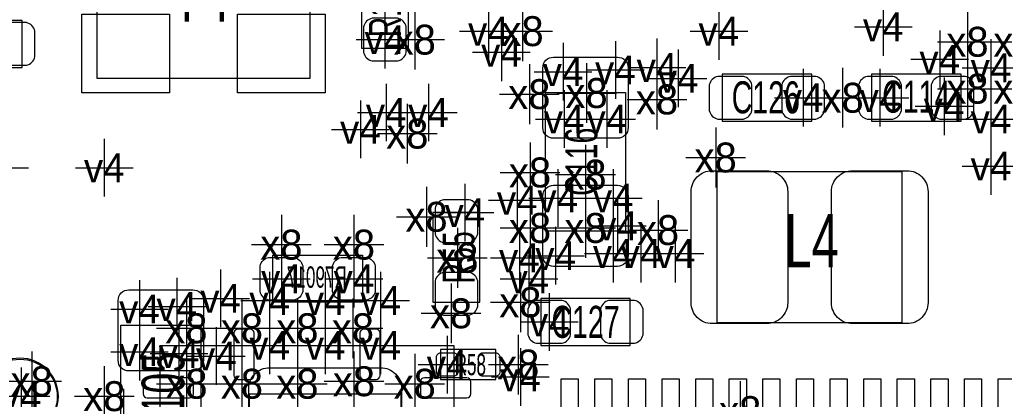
# Model space of a CAD drawing. Extents: x -36 to 384, y -28 to 269.
# Tile 17 of 52: x 27.7 to 39.41, y 21.93 to 26.45. Entities that reach past the tile are written whole.
import ezdxf
from ezdxf.enums import TextEntityAlignment as Align

# ---------------------------------------------------------------- set-up
doc = ezdxf.new("R2010")
doc.units = 0
for name, color, linetype in [('MA_NCLEGEND-1-2', 7, 'CONTINUOUS'), ('MA_NCLEGEND-14-15', 7, 'CONTINUOUS'), ('MA_NCLEGEND-15-16', 7, 'CONTINUOUS'), ('MA_NCLEGEND-2-3', 7, 'CONTINUOUS'), ('MA_NCLEGEND-3-14', 7, 'CONTINUOUS'), ('PG_ASSEMBLY_BOTTOM', 7, 'CONTINUOUS'), ('PG_ASSEMBLY_TOP', 7, 'CONTINUOUS'), ('PIN_BOTTOM', 7, 'CONTINUOUS'), ('PIN_TOP', 7, 'CONTINUOUS'), ('RD_ASSEMBLY_BOTTOM', 7, 'CONTINUOUS'), ('RD_ASSEMBLY_TOP', 7, 'CONTINUOUS')]:
    doc.layers.add(name, color=color, linetype=linetype)

# ---------------------------------------------------------------- blocks, each defined once
blk = doc.blocks.new('FIGURE_CROSS')
for points in [[(0, 0.5), (0, -0.5)], [(-0.5, 0), (0.5, 0)]]:
    blk.add_lwpolyline(points)

msp = doc.modelspace()

# ---------------------------------------------------------------- linework, layer by layer
at = {"layer": 'PG_ASSEMBLY_BOTTOM'}
msp.add_lwpolyline([(30.7086, 23.6474), (31.7754, 23.6474), (31.7754, 23.0886), (30.7086, 23.0886)], close=True, dxfattribs=at)
msp.add_lwpolyline([(29.364915, 18.070119), (32.865111, 18.070119), (32.865111, 22.569907), (29.364915, 22.569907), (29.364915, 18.070119)], dxfattribs=at)
at = {"layer": 'PG_ASSEMBLY_TOP'}
for points in [[(31.1531, 27.788387), (28.6131, 27.788387), (28.6131, 25.756387), (31.1531, 25.756387)], [(32.3215, 26.111987), (32.3215, 27.178787), (31.7627, 27.178787), (31.7627, 26.111987)], [(27.7241, 26.442187), (26.6573, 26.442187), (26.6573, 25.883387), (27.7241, 25.883387)], [(37.1221, 25.80165), (36.0553, 25.80165), (36.0553, 25.24285), (37.1221, 25.24285)], [(37.8333, 25.24285), (38.9001, 25.24285), (38.9001, 25.80165), (37.8333, 25.80165)], [(34.904705, 23.93475), (33.954796, 23.93475), (33.954796, 25.58575), (34.904705, 25.58575)], [(32.6136, 24.1554), (32.6136, 23.0886), (33.1724, 23.0886), (33.1724, 24.1554)], [(33.8963, 22.57585), (34.9631, 22.57585), (34.9631, 23.13465), (33.8963, 23.13465)], [(28.900095, 22.81715), (29.850004, 22.81715), (29.850004, 21.16615), (28.900095, 21.16615)]]:
    msp.add_lwpolyline(points, close=True, dxfattribs=at)
for points in [[(38.196698, 24.644248), (38.196698, 22.844252), (35.996702, 22.844252), (35.996702, 24.644248), (38.196698, 24.644248)], [(32.7025, 22.16945), (33.3629, 22.16945), (33.3629, 22.52505), (32.7025, 22.52505), (32.7025, 22.16945)], [(32.230898, 19.799452), (30.430902, 19.799452), (30.430902, 21.999448), (32.230898, 21.999448), (32.230898, 19.799452)]]:
    msp.add_lwpolyline(points, dxfattribs=at)
msp.add_lwpolyline([(28.1559, 21.966225, 1), (27.2415, 21.966225, 1), (28.1559, 21.966225)], format="xyb", dxfattribs=at)
at = {"layer": 'PIN_BOTTOM'}
for points in [[(30.6578, 23.622), (30.9626, 23.622, -0.294587), (31.0642, 23.5204), (31.0642, 23.2156, -0.294587), (30.9626, 23.114), (30.6578, 23.114, -0.294587), (30.5562, 23.2156), (30.5562, 23.5204, -0.294587)], [(31.5214, 23.622), (31.8262, 23.622, -0.294587), (31.9278, 23.5204), (31.9278, 23.2156, -0.294587), (31.8262, 23.114), (31.5214, 23.114, -0.294587), (31.4198, 23.2156), (31.4198, 23.5204, -0.294587)], [(30.484801, 22.218117), (30.484801, 22.722103, 0.412873), (30.43682, 22.770109), (30.293005, 22.770109, 0.412873), (30.245025, 22.722103), (30.245025, 22.218117, 0.412873), (30.293005, 22.170111), (30.43682, 22.170111, 0.412873)], [(31.984975, 22.218117), (31.984975, 22.722103, 0.412873), (31.936995, 22.770109), (31.79318, 22.770109, 0.412873), (31.745199, 22.722103), (31.745199, 22.218117, 0.412873), (31.79318, 22.170111), (31.936995, 22.170111, 0.412873)], [(29.716984, 22.189999), (29.212997, 22.189999, 0.412873), (29.164991, 22.142018), (29.164991, 21.998203, 0.412873), (29.212997, 21.950223), (29.716984, 21.950223, 0.412873), (29.76499, 21.998203), (29.76499, 22.142018, 0.412873)], [(33.017003, 22.189999), (32.513016, 22.189999, 0.412873), (32.46501, 22.142018), (32.46501, 21.998203, 0.412873), (32.513016, 21.950223), (33.017003, 21.950223, 0.412873), (33.065009, 21.998203), (33.065009, 22.142018, 0.412873)]]:
    msp.add_lwpolyline(points, format="xyb", close=True, dxfattribs=at)
at = {"layer": 'PIN_TOP'}
for points in [[(29.4767, 26.518387), (29.4767, 25.578587), (28.4353, 25.578587), (28.4353, 26.518387)], [(31.3309, 26.518387), (31.3309, 25.578587), (30.2895, 25.578587), (30.2895, 26.518387)], [(34.344407, 22.177858), (34.344407, 21.288858), (34.141207, 21.288858), (34.141207, 22.177858)], [(34.744406, 22.177858), (34.744406, 21.288858), (34.541206, 21.288858), (34.541206, 22.177858)], [(35.144202, 22.177858), (35.144202, 21.288858), (34.941002, 21.288858), (34.941002, 22.177858)], [(35.544303, 22.177858), (35.544303, 21.288858), (35.341103, 21.288858), (35.341103, 22.177858)], [(35.944302, 22.177858), (35.944302, 21.288858), (35.741102, 21.288858), (35.741102, 22.177858)], [(36.344403, 22.177858), (36.344403, 21.288858), (36.141203, 21.288858), (36.141203, 22.177858)], [(36.744402, 22.177858), (36.744402, 21.288858), (36.541202, 21.288858), (36.541202, 22.177858)], [(37.144198, 22.177858), (37.144198, 21.288858), (36.940998, 21.288858), (36.940998, 22.177858)], [(37.544197, 22.177858), (37.544197, 21.288858), (37.340997, 21.288858), (37.340997, 22.177858)], [(37.944298, 22.177858), (37.944298, 21.288858), (37.741098, 21.288858), (37.741098, 22.177858)], [(38.344297, 22.177858), (38.344297, 21.288858), (38.141097, 21.288858), (38.141097, 22.177858)], [(38.744398, 22.177858), (38.744398, 21.288858), (38.541198, 21.288858), (38.541198, 22.177858)], [(39.144194, 22.177858), (39.144194, 21.288858), (38.940994, 21.288858), (38.940994, 22.177858)], [(39.544193, 22.177858), (39.544193, 21.288858), (39.340993, 21.288858), (39.340993, 22.177858)]]:
    msp.add_lwpolyline(points, close=True, dxfattribs=at)
for points in [[(27.7749, 26.416787), (27.4701, 26.416787, 0.294587), (27.3685, 26.315187), (27.3685, 26.010387, 0.294587), (27.4701, 25.908787), (27.7749, 25.908787, 0.294587), (27.8765, 26.010387), (27.8765, 26.315187, 0.294587)], [(32.2961, 26.061187), (32.2961, 26.365987, 0.294587), (32.1945, 26.467587), (31.8897, 26.467587, 0.294587), (31.7881, 26.365987), (31.7881, 26.061187, 0.294587), (31.8897, 25.959587), (32.1945, 25.959587, 0.294587)], [(34.8107, 25.03965), (34.0487, 25.03965, -0.414214), (33.9217, 25.16665), (33.9217, 25.87785, -0.414214), (34.0487, 26.00485), (34.8107, 26.00485, -0.414214), (34.9377, 25.87785), (34.9377, 25.16665, -0.414214)], [(36.3093, 25.77625), (36.0045, 25.77625, 0.294587), (35.9029, 25.67465), (35.9029, 25.36985, 0.294587), (36.0045, 25.26825), (36.3093, 25.26825, 0.294587), (36.4109, 25.36985), (36.4109, 25.67465, 0.294587)], [(37.1729, 25.77625), (36.8681, 25.77625, 0.294587), (36.7665, 25.67465), (36.7665, 25.36985, 0.294587), (36.8681, 25.26825), (37.1729, 25.26825, 0.294587), (37.2745, 25.36985), (37.2745, 25.67465, 0.294587)], [(37.7825, 25.26825), (38.0873, 25.26825, 0.294587), (38.1889, 25.36985), (38.1889, 25.67465, 0.294587), (38.0873, 25.77625), (37.7825, 25.77625, 0.294587), (37.6809, 25.67465), (37.6809, 25.36985, 0.294587)], [(38.6461, 25.26825), (38.9509, 25.26825, 0.294587), (39.0525, 25.36985), (39.0525, 25.67465, 0.294587), (38.9509, 25.77625), (38.6461, 25.77625, 0.294587), (38.5445, 25.67465), (38.5445, 25.36985, 0.294587)], [(35.936606, 24.654358), (36.586795, 24.654358, -0.414499), (36.836807, 24.404142), (36.836807, 23.084358, -0.414499), (36.586795, 22.834143), (35.936606, 22.834143, -0.414499), (35.686594, 23.084358), (35.686594, 24.404142, -0.414499)], [(38.256794, 22.834143), (37.606605, 22.834143, -0.414499), (37.356593, 23.084358), (37.356593, 24.404142, -0.414499), (37.606605, 24.654358), (38.256794, 24.654358, -0.414499), (38.506806, 24.404142), (38.506806, 23.084358, -0.414499)], [(34.8107, 23.51565), (34.0487, 23.51565, -0.414214), (33.9217, 23.64265), (33.9217, 24.35385, -0.414214), (34.0487, 24.48085), (34.8107, 24.48085, -0.414214), (34.9377, 24.35385), (34.9377, 23.64265, -0.414214)], [(32.639, 24.2062), (32.639, 23.9014, 0.294587), (32.7406, 23.7998), (33.0454, 23.7998, 0.294587), (33.147, 23.9014), (33.147, 24.2062, 0.294587), (33.0454, 24.3078), (32.7406, 24.3078, 0.294587)], [(32.639, 23.3426), (32.639, 23.0378, 0.294587), (32.7406, 22.9362), (33.0454, 22.9362, 0.294587), (33.147, 23.0378), (33.147, 23.3426, 0.294587), (33.0454, 23.4442), (32.7406, 23.4442, 0.294587)], [(28.9941, 23.23625), (29.7561, 23.23625, -0.414214), (29.8831, 23.10925), (29.8831, 22.39805, -0.414214), (29.7561, 22.27105), (28.9941, 22.27105, -0.414214), (28.8671, 22.39805), (28.8671, 23.10925, -0.414214)], [(33.8455, 22.60125), (34.1503, 22.60125, 0.294587), (34.2519, 22.70285), (34.2519, 23.00765, 0.294587), (34.1503, 23.10925), (33.8455, 23.10925, 0.294587), (33.7439, 23.00765), (33.7439, 22.70285, 0.294587)], [(34.7091, 22.60125), (35.0139, 22.60125, 0.294587), (35.1155, 22.70285), (35.1155, 23.00765, 0.294587), (35.0139, 23.10925), (34.7091, 23.10925, 0.294587), (34.6075, 23.00765), (34.6075, 22.70285, 0.294587)], [(32.655789, 22.43615, -0.414214), (32.706589, 22.48695), (32.858989, 22.48695, -0.414214), (32.909789, 22.43615), (32.909789, 22.25835, -0.414214), (32.858989, 22.20755), (32.706589, 22.20755, -0.414214), (32.655789, 22.25835)], [(33.155611, 22.43615, -0.414214), (33.206411, 22.48695), (33.358811, 22.48695, -0.414214), (33.409611, 22.43615), (33.409611, 22.25835, -0.414214), (33.358811, 22.20755), (33.206411, 22.20755, -0.414214), (33.155611, 22.25835)], [(32.241007, 22.059544), (32.241007, 21.409355, -0.414499), (31.990792, 21.159343), (30.671008, 21.159343, -0.414499), (30.420793, 21.409355), (30.420793, 22.059544, -0.414499), (30.671008, 22.309557), (31.990792, 22.309557, -0.414499)]]:
    msp.add_lwpolyline(points, format="xyb", close=True, dxfattribs=at)
msp.add_circle((27.6987, 21.96625), 0.4445, dxfattribs=at)

# ---------------------------------------------------------------- block references
at = {"layer": 'MA_NCLEGEND-1-2', "xscale": 0.6858, "yscale": 0.6858}
for p in [(33.274, 26.3144), (36.0172, 26.3144), (37.973, 26.3652), (32.0421, 26.213587), (38.6461, 25.97945), (34.163, 25.8318), (34.7853, 25.85245), (35.2806, 25.8826), (39.2557, 25.87785), (37.0205, 25.52225), (37.9349, 25.52225), (32.560235, 25.346635), (38.6969, 25.42065), (34.1757, 25.26825), (34.6837, 25.26825), (39.2557, 25.26825), (31.75, 25.146), (27.4574, 24.6888), (39.2557, 24.70945), (33.6169, 24.30305), (34.0995, 24.32845), (34.7599, 24.32845), (32.9946, 24.1554), (34.8107, 23.99825), (33.6423, 23.61725), (34.0741, 23.64265), (34.7599, 23.66805), (35.0901, 23.66805), (35.4965, 23.66805), (30.0863, 23.13465), (30.6705, 23.10925), (31.3309, 23.10925), (31.9913, 23.10925), (29.1211, 23.00765), (29.5656, 23.0378), (33.9979, 22.85525), (30.6705, 22.57585), (31.3309, 22.57585), (31.9913, 22.57585), (29.1211, 22.49965), (29.591, 22.479), (30.0355, 22.44885), (32.782789, 22.34725), (27.7114, 21.971)]:
    msp.add_blockref('FIGURE_CROSS', p, dxfattribs=at)
at = {"layer": 'MA_NCLEGEND-14-15', "xscale": 0.6858, "yscale": 0.6858}
for p in [(33.428965, 26.062965), (35.532035, 25.753035), (32.057365, 25.346635), (30.8102, 23.368), (31.6738, 23.368), (28.9306, 21.717)]:
    msp.add_blockref('FIGURE_CROSS', p, dxfattribs=at)
at = {"layer": 'MA_NCLEGEND-15-16', "xscale": 0.6858, "yscale": 0.6858}
for p in [(30.8102, 23.368), (31.6738, 23.368), (33.7566, 23.368), (33.655, 22.1996)]:
    msp.add_blockref('FIGURE_CROSS', p, dxfattribs=at)
at = {"layer": 'MA_NCLEGEND-2-3', "xscale": 0.6858, "yscale": 0.6858}
for p in [(33.274, 26.3144), (32.0421, 26.213587), (38.6461, 25.97945), (34.163, 25.8318), (34.7853, 25.85245), (35.2806, 25.8826), (39.2557, 25.87785), (37.0205, 25.52225), (37.9349, 25.52225), (32.560235, 25.346635), (38.6969, 25.42065), (34.1757, 25.26825), (34.6837, 25.26825), (39.2557, 25.26825), (28.702, 24.6888), (39.2557, 24.70945), (33.6169, 24.30305), (34.0995, 24.32845), (34.7599, 24.32845), (32.9946, 24.1554), (34.8107, 23.99825), (33.6423, 23.61725), (34.0741, 23.64265), (34.7599, 23.66805), (35.0901, 23.66805), (35.4965, 23.66805), (30.0863, 23.13465), (30.6705, 23.10925), (31.3309, 23.10925), (31.9913, 23.10925), (29.1211, 23.00765), (29.5656, 23.0378), (33.9979, 22.85525), (30.6705, 22.57585), (31.3309, 22.57585), (31.9913, 22.57585), (29.1211, 22.49965), (29.591, 22.479), (30.0355, 22.44885), (32.782789, 22.34725)]:
    msp.add_blockref('FIGURE_CROSS', p, dxfattribs=at)
at = {"layer": 'MA_NCLEGEND-3-14', "xscale": 0.7112, "yscale": 0.7112}
for p in [(33.6804, 26.3144), (32.3977, 26.213587), (38.9763, 26.188187), (39.5351, 26.188187), (33.761401, 25.565151), (34.4424, 25.5778), (38.9763, 25.629387), (39.5351, 25.629387), (35.2806, 25.5016), (37.4904, 25.52225), (32.3088, 25.0952), (35.9791, 24.81105), (33.7693, 24.63325), (34.4297, 24.60785), (32.5374, 24.105387), (33.7693, 23.97285), (34.4297, 23.97285), (35.2933, 23.94745), (30.8102, 23.7744), (31.6738, 23.7744), (32.9057, 23.61725), (33.655, 23.0886), (32.8295, 22.95685), (29.6799, 22.77905), (30.3403, 22.77905), (31.0007, 22.77905), (31.6611, 22.77905), (33.6296, 22.34725), (27.8384, 22.1488), (31.6738, 22.1488), (29.6799, 22.11865), (30.3403, 22.11865), (31.0007, 22.11865), (32.3977, 22.11865), (28.702, 21.971), (36.2712, 21.7932)]:
    msp.add_blockref('FIGURE_CROSS', p, dxfattribs=at)

# ---------------------------------------------------------------- texts
at = {"layer": 'MA_NCLEGEND-1-2'}
for p in [(33.274, 26.3144), (36.0172, 26.3144), (37.973, 26.3652), (32.0421, 26.213587), (38.6461, 25.97945), (34.7853, 25.85245), (35.2806, 25.8826), (39.2557, 25.87785), (34.163, 25.8318), (37.0205, 25.52225), (37.9349, 25.52225), (38.6969, 25.42065), (32.560235, 25.346635), (34.1757, 25.26825), (34.6837, 25.26825), (39.2557, 25.26825), (31.75, 25.146), (39.2557, 24.70945), (34.0995, 24.32845), (34.7599, 24.32845), (33.6169, 24.30305), (32.9946, 24.1554), (34.8107, 23.99825), (34.0741, 23.64265), (34.7599, 23.66805), (35.0901, 23.66805), (35.4965, 23.66805), (33.6423, 23.61725), (29.5656, 23.0378), (30.0863, 23.13465), (30.6705, 23.10925), (31.3309, 23.10925), (31.9913, 23.10925), (29.1211, 23.00765), (33.9979, 22.85525), (30.6705, 22.57585), (31.3309, 22.57585), (31.9913, 22.57585), (29.1211, 22.49965), (29.591, 22.479), (30.0355, 22.44885), (32.782789, 22.34725), (27.7114, 21.971)]:
    msp.add_text('v4', height=0.3429, dxfattribs=at).set_placement(p, align=Align.MIDDLE_CENTER)
at = {"layer": 'MA_NCLEGEND-14-15'}
for p in [(33.428965, 26.062965), (35.532035, 25.753035), (32.057365, 25.346635), (30.8102, 23.368), (31.6738, 23.368)]:
    msp.add_text('v4', height=0.3429, dxfattribs=at).set_placement(p, align=Align.MIDDLE_CENTER)
at = {"layer": 'MA_NCLEGEND-15-16'}
for p in [(30.8102, 23.368), (31.6738, 23.368), (33.7566, 23.368), (33.655, 22.1996)]:
    msp.add_text('v4', height=0.3429, dxfattribs=at).set_placement(p, align=Align.MIDDLE_CENTER)
at = {"layer": 'MA_NCLEGEND-2-3'}
for p in [(33.274, 26.3144), (32.0421, 26.213587), (38.6461, 25.97945), (34.7853, 25.85245), (35.2806, 25.8826), (39.2557, 25.87785), (34.163, 25.8318), (37.0205, 25.52225), (37.9349, 25.52225), (38.6969, 25.42065), (32.560235, 25.346635), (34.1757, 25.26825), (34.6837, 25.26825), (39.2557, 25.26825), (28.702, 24.6888), (39.2557, 24.70945), (34.0995, 24.32845), (34.7599, 24.32845), (33.6169, 24.30305), (32.9946, 24.1554), (34.8107, 23.99825), (34.0741, 23.64265), (34.7599, 23.66805), (35.0901, 23.66805), (35.4965, 23.66805), (33.6423, 23.61725), (29.5656, 23.0378), (30.0863, 23.13465), (30.6705, 23.10925), (31.3309, 23.10925), (31.9913, 23.10925), (29.1211, 23.00765), (33.9979, 22.85525), (30.6705, 22.57585), (31.3309, 22.57585), (31.9913, 22.57585), (29.1211, 22.49965), (29.591, 22.479), (30.0355, 22.44885), (32.782789, 22.34725)]:
    msp.add_text('v4', height=0.3429, dxfattribs=at).set_placement(p, align=Align.MIDDLE_CENTER)
at = {"layer": 'MA_NCLEGEND-3-14'}
for p in [(33.6804, 26.3144), (32.3977, 26.213587), (38.9763, 26.188187), (39.5351, 26.188187), (38.9763, 25.629387), (39.5351, 25.629387), (33.761401, 25.565151), (34.4424, 25.5778), (35.2806, 25.5016), (37.4904, 25.52225), (32.3088, 25.0952), (35.9791, 24.81105), (33.7693, 24.63325), (34.4297, 24.60785), (32.5374, 24.105387), (33.7693, 23.97285), (34.4297, 23.97285), (35.2933, 23.94745), (30.8102, 23.7744), (31.6738, 23.7744), (32.9057, 23.61725), (33.655, 23.0886), (32.8295, 22.95685), (29.6799, 22.77905), (30.3403, 22.77905), (31.0007, 22.77905), (31.6611, 22.77905), (33.6296, 22.34725), (27.8384, 22.1488), (29.6799, 22.11865), (30.3403, 22.11865), (31.0007, 22.11865), (31.6738, 22.1488), (32.3977, 22.11865), (28.702, 21.971), (36.2712, 21.7932)]:
    msp.add_text('x8', height=0.3556, dxfattribs=at).set_placement(p, align=Align.MIDDLE_CENTER)
at = {"layer": 'RD_ASSEMBLY_BOTTOM', "text_generation_flag": 2, "width": 0.6}
msp.add_text('R79017', height=0.254, dxfattribs=at).set_placement((31.23184, 23.26132), align=Align.CENTER)
at = {"layer": 'RD_ASSEMBLY_TOP'}
for s, height, width, p in [('Y4', 0.635, 0.68, (29.845, 26.4287)), ('C126', 0.381, 0.666667, (36.576, 25.3365)), ('C114', 0.381, 0.666667, (38.3667, 25.34445)), ('L4', 0.635, 0.68, (37.1221, 23.50295)), ('C127', 0.381, 0.666667, (34.4297, 22.66475)), ('R58', 0.254, 0.6, (33.0581, 22.22025))]:
    msp.add_text(s, height=height, dxfattribs=dict(at, width=width)).set_placement(p, align=Align.CENTER)
for s, height, width, p in [('R154', 0.381, 0.666667, (32.2326, 26.645387)), ('C116', 0.381, 0.666667, (34.5694, 24.76025)), ('R55', 0.381, 0.666667, (33.1089, 23.622)), ('C105', 0.508, 0.65, (29.6545, 21.96625))]:
    msp.add_text(s, height=height, rotation=90, dxfattribs=dict(at, width=width)).set_placement(p, align=Align.CENTER)

doc.saveas('drawing.dxf')
